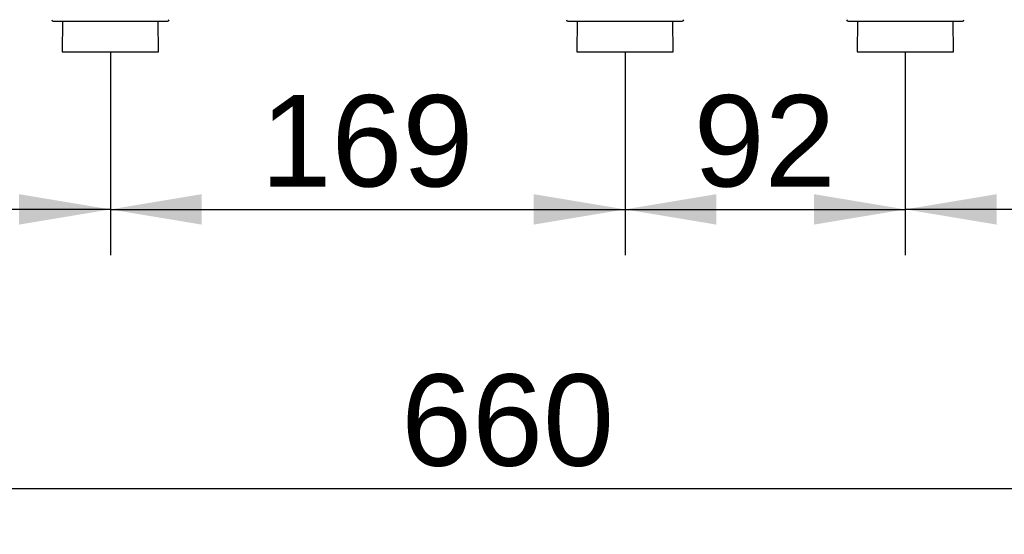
# Model space of a CAD drawing. Header units: millimetres. Extents: x 0 to 287, y 0 to 200.
# Tile 17 of 57: x 43 to 75, y 107 to 124. Entities that reach past the tile are written whole.
import ezdxf
from ezdxf.enums import TextEntityAlignment as Align

# ---------------------------------------------------------------- set-up
doc = ezdxf.new("R2010")
doc.units = ezdxf.units.MM
doc.layers.add('130.190_BW4C_CTM', color=7, linetype='Continuous')
doc.layers.add('Défaut', color=7, linetype='Continuous')
doc.styles.add('SEACAD_Arial', font='arial.ttf')
doc.dimstyles.new('ISO', dxfattribs={"dimtxt": 3, "dimasz": 3, "dimexe": 1.5, "dimexo": 0, "dimgap": 1.5, "dimtad": 1, "dimdec": 0, "dimlfac": 10, "dimtxsty": 'SEACAD_Arial', "dimblk1": '_SE_FILLED', "dimblk2": '_SE_FILLED', "dimsah": 1, "dimcen": 1.5, "dimazin": 0, "dimtfac": 1, "dimtdec": 3, "dimtmove": 0, "dimatfit": 3, "dimfxl": 1, "dimtolj": 1, "dimarcsym": 0})

# ---------------------------------------------------------------- blocks, each defined once
blk = doc.blocks.new('SE')
at = {"layer": '130.190_BW4C_CTM', "color": 7, "linetype": 'Continuous'}
for p, q in [((43.618, 123.89), (47.369, 123.89)), ((43.924, 123.89), (43.911, 122.89)), ((47.076, 122.89), (47.063, 123.89)), ((60.518, 123.89), (64.269, 123.89)), ((60.824, 123.89), (60.811, 122.89)), ((63.976, 122.89), (63.963, 123.89)), ((69.718, 123.89), (73.469, 123.89)), ((70.024, 123.89), (70.011, 122.89)), ((73.176, 122.89), (73.163, 123.89)), ((43.911, 122.89), (47.076, 122.89)), ((60.811, 122.89), (63.976, 122.89)), ((70.011, 122.89), (73.176, 122.89))]:
    blk.add_line(p, q, dxfattribs=at)
for centre, start, end in [((43.618, 123.94), 180.75, 270), ((47.369, 123.94), 270, 359.25), ((60.518, 123.94), 180.75, 270), ((64.269, 123.94), 270, 359.25), ((69.718, 123.94), 180.75, 270), ((73.469, 123.94), 270, 359.25)]:
    blk.add_arc(centre, 0.05, start, end, dxfattribs=at)
blk = doc.blocks.new('DMBLK8')
at = {"layer": 'Défaut', "linetype": 'Continuous'}
for points in [[(28.584, 108.049), (28.584, 109.049), (25.584, 108.549)], [(88.541, 108.049), (91.541, 108.549), (88.541, 109.049)]]:
    blk.add_hatch(color=7, dxfattribs=at).paths.add_polyline_path(points)
at = {"layer": 'Défaut', "color": 7, "linetype": 'Continuous'}
for p, q in [((25.584, 135.64), (25.584, 107.049)), ((91.541, 131.702), (91.541, 107.049)), ((25.584, 108.549), (91.541, 108.549))]:
    blk.add_line(p, q, dxfattribs=at)
at = {"layer": 'Défaut', "color": 7, "linetype": 'Continuous', "style": 'SEACAD_Arial'}
blk.add_text('660', height=3, dxfattribs=at).set_placement((55.041, 112.299), align=Align.TOP_LEFT)
blk = doc.blocks.new('_SE_FILLED')
at = {"color": 0}
blk.add_line((0, 0), (-1, 0), dxfattribs=at)
blk.add_solid([(0, 0), (-1, -0.1665), (-1, 0.1665), (0, 0)], dxfattribs=at)
blk = doc.blocks.new('DMBLK10')
at = {"layer": 'Défaut', "linetype": 'Continuous'}
for points in [[(31.514, 117.213), (31.514, 118.213), (28.514, 117.713)], [(42.494, 117.213), (45.494, 117.713), (42.494, 118.213)]]:
    blk.add_hatch(color=7, dxfattribs=at).paths.add_polyline_path(points)
at = {"layer": 'Défaut', "color": 7, "linetype": 'Continuous'}
for p, q in [((28.514, 122.89), (28.514, 116.213)), ((45.494, 122.89), (45.494, 116.213)), ((45.494, 117.713), (28.514, 117.713))]:
    blk.add_line(p, q, dxfattribs=at)
at = {"layer": 'Défaut', "color": 7, "linetype": 'Continuous', "style": 'SEACAD_Arial'}
blk.add_text('170', height=3, dxfattribs=at).set_placement((33.482, 121.463), align=Align.TOP_LEFT)
blk = doc.blocks.new('DMBLK11')
at = {"layer": 'Défaut', "linetype": 'Continuous'}
for points in [[(65.394, 117.213), (65.394, 118.213), (62.394, 117.713)], [(68.594, 117.213), (71.594, 117.713), (68.594, 118.213)]]:
    blk.add_hatch(color=7, dxfattribs=at).paths.add_polyline_path(points)
at = {"layer": 'Défaut', "color": 7, "linetype": 'Continuous'}
for p, q in [((62.394, 122.89), (62.394, 116.213)), ((71.594, 122.89), (71.594, 116.213)), ((62.394, 117.713), (71.594, 117.713))]:
    blk.add_line(p, q, dxfattribs=at)
at = {"layer": 'Défaut', "color": 7, "linetype": 'Continuous', "style": 'SEACAD_Arial'}
blk.add_text('92', height=3, dxfattribs=at).set_placement((64.646, 121.463), align=Align.TOP_LEFT)
blk = doc.blocks.new('DMBLK12')
at = {"layer": 'Défaut', "linetype": 'Continuous'}
for points in [[(74.594, 117.213), (74.594, 118.213), (71.594, 117.713)], [(85.591, 117.213), (88.591, 117.713), (85.591, 118.213)]]:
    blk.add_hatch(color=7, dxfattribs=at).paths.add_polyline_path(points)
at = {"layer": 'Défaut', "color": 7, "linetype": 'Continuous'}
for p, q in [((71.594, 122.89), (71.594, 116.213)), ((88.591, 122.89), (88.591, 116.213)), ((88.591, 117.713), (71.594, 117.713))]:
    blk.add_line(p, q, dxfattribs=at)
at = {"layer": 'Défaut', "color": 7, "linetype": 'Continuous', "style": 'SEACAD_Arial'}
blk.add_text('170', height=3, dxfattribs=at).set_placement((76.57, 121.463), align=Align.TOP_LEFT)
blk = doc.blocks.new('DMBLK13')
at = {"layer": 'Défaut', "linetype": 'Continuous'}
for points in [[(48.494, 117.213), (48.494, 118.213), (45.494, 117.713)], [(59.394, 117.213), (62.394, 117.713), (59.394, 118.213)]]:
    blk.add_hatch(color=7, dxfattribs=at).paths.add_polyline_path(points)
at = {"layer": 'Défaut', "color": 7, "linetype": 'Continuous'}
for p, q in [((45.494, 122.89), (45.494, 116.213)), ((62.394, 122.89), (62.394, 116.213)), ((45.494, 117.713), (62.394, 117.713))]:
    blk.add_line(p, q, dxfattribs=at)
at = {"layer": 'Défaut', "color": 7, "linetype": 'Continuous', "style": 'SEACAD_Arial'}
blk.add_text('169', height=3, dxfattribs=at).set_placement((50.422, 121.463), align=Align.TOP_LEFT)
blk = doc.blocks.new('DMBLK14')
at = {"layer": 'Défaut', "linetype": 'Continuous'}
for points in [[(99.786, 187.439), (99.286, 190.439), (98.786, 187.439)], [(99.786, 125.89), (98.786, 125.89), (99.286, 122.89)]]:
    blk.add_hatch(color=7, dxfattribs=at).paths.add_polyline_path(points)
at = {"layer": 'Défaut', "color": 7, "linetype": 'Continuous'}
for p, q in [((73.754, 190.439), (100.786, 190.439)), ((99.286, 122.89), (99.286, 190.439)), ((90.173, 122.89), (100.786, 122.89))]:
    blk.add_line(p, q, dxfattribs=at)
at = {"layer": 'Défaut', "color": 7, "linetype": 'Continuous', "style": 'SEACAD_Arial'}
blk.add_text('675', height=3, rotation=90, dxfattribs=at).set_placement((95.536, 153.143), align=Align.TOP_LEFT)

msp = doc.modelspace()

# ---------------------------------------------------------------- block references
at = {"layer": 'Défaut'}
msp.add_blockref('SE', (0, 0), dxfattribs=at)

# ---------------------------------------------------------------- dimensions: what is measured, and where the dimension line sits
at = {"layer": 'Défaut', "color": 7, "linetype": 'Continuous'}
for base, p1, p2, angle, picture, middle, dimtype in [((99.2862, 190.4386), (87.008, 122.8899), (73.754, 190.4386), 90, 'DMBLK14', (99.2862, 156.6643), 160), ((88.5907, 117.7131), (88.5907, 122.8899), (71.5935, 122.8899), 180.00012, 'DMBLK12', (80.0921, 117.7131), 161)]:
    dim = msp.add_linear_dim(base=base, p1=p1, p2=p2, angle=angle, text='\\A1;<>', dimstyle='ISO', dxfattribs=at)
    dim.commit()
    dim.dimension.update_dxf_attribs({"geometry": picture, "text_midpoint": middle, "dimtype": dimtype})
for base, p1, p2, picture, middle in [((91.5415, 108.549), (25.5841, 135.6399), (91.5415, 131.7019), 'DMBLK8', (58.5628, 108.549)), ((28.5135, 117.7131), (45.4935, 122.8899), (28.5135, 122.8899), 'DMBLK10', (37.0035, 117.7131))]:
    dim = msp.add_linear_dim(base=base, p1=p1, p2=p2, text='\\A1;<>', dimstyle='ISO', dxfattribs=at)
    dim.commit()
    dim.dimension.update_dxf_attribs({"geometry": picture, "text_midpoint": middle, "dimtype": 160})
for base, p1, p2, angle, picture, middle in [((45.4935, 117.7131), (45.4935, 122.8899), (62.3935, 122.8899), 360, 'DMBLK13', (53.9435, 117.7131)), ((62.3935, 117.7131), (62.3935, 122.8899), (71.5935, 122.8899), 0, 'DMBLK11', (66.9935, 117.7131))]:
    dim = msp.add_linear_dim(base=base, p1=p1, p2=p2, angle=angle, text='\\A1;<>', dimstyle='ISO', override={"dimdec": 2}, dxfattribs=at)
    dim.commit()
    dim.dimension.update_dxf_attribs({"geometry": picture, "text_midpoint": middle, "dimtype": 161})

doc.saveas('drawing.dxf')
